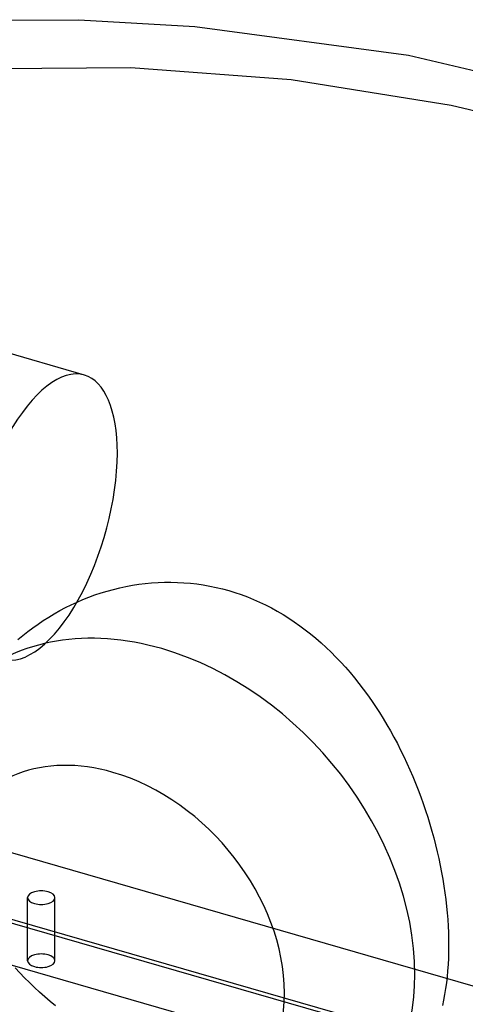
# Model space of a CAD drawing. Header units: millimetres. Extents: x -249 to 249, y -185 to 132.
# Tile 4 of 5: x -89 to 0, y -73 to 123. Entities that reach past the tile are written whole.
import ezdxf

# ---------------------------------------------------------------- set-up
doc = ezdxf.new("R2010")
doc.units = ezdxf.units.MM
doc.layers.add('HIDDEN', color=7, linetype='Continuous')
doc.layers.add('THICK', color=7, linetype='Continuous')

msp = doc.modelspace()

# ---------------------------------------------------------------- linework, layer by layer
at = {"layer": 'HIDDEN'}
for p, q in [((-98.44, 113.38), (-66.43, 113.6)), ((-66.43, 113.6), (-34.6, 111.19)), ((-34.6, 111.19), (-2.81, 106.13)), ((-2.81, 106.13), (24.55, 99.58)), ((-75.68, 52.45), (-128.07, 67.57)), ((-123.06, -33.03), (183.57, -121.55)), ((-142.45, -40.63), (185.95, -135.43)), ((176.57, -133.53), (-118.57, -48.33)), ((-86.95, -64.01), (-86.95, -51.46)), ((-81.55, -64.01), (-81.55, -51.46)), ((169.32, -139.81), (-125.82, -54.61)), ((-88.52, -66.4), (-89.46, -65.41)), ((-87.57, -67.39), (-88.52, -66.4)), ((-86.59, -68.36), (-87.57, -67.39)), ((-85.59, -69.31), (-86.59, -68.36)), ((-84.57, -70.25), (-85.59, -69.31)), ((-83.53, -71.18), (-84.57, -70.25)), ((-82.48, -72.09), (-83.53, -71.18)), ((-81.4, -72.98), (-82.48, -72.09))]:
    msp.add_line(p, q, dxfattribs=at)
for centre, major_axis, ratio, start_param, end_param in [((-83.83, 24.2), (-8.15, -28.25), 0.433013, -3.141591, -0.982794), ((-83.83, 24.2), (-8.15, -28.25), 0.433013, 2.158799, 3.141594), ((-83.83, 24.2), (-8.15, -28.25), 0.433013, 0.000002, 2.158799), ((-60.32, -52.24), (-38.02, 43.9), 0.75, 0.713724, 2.284521), ((-84.25, -51.46), (-2.7, 0), 0.5, -2.094395, 0.000031), ((-84.25, -51.46), (-2.7, 0), 0.5, -3.141561, -2.094395), ((-84.25, -51.46), (-2.7, 0), 0.5, 0.000031, 1.047198), ((-84.25, -51.46), (-2.7, 0), 0.5, 1.047198, 3.141624), ((-84.25, -64.01), (2.7, 0), 0.5, 1.047198, 3.141624), ((-84.25, -64.01), (2.7, 0), 0.5, -3.141561, -2.094395), ((-84.25, -64.01), (2.7, 0), 0.5, -2.094395, 0.000031), ((-84.25, -64.01), (2.7, 0), 0.5, 0.000031, 1.047198)]:
    msp.add_ellipse(centre, major_axis=major_axis, ratio=ratio, start_param=start_param, end_param=end_param, dxfattribs=at)
at = {"layer": 'THICK'}
for p, q in [((-107.98, 122.96), (-76.77, 123.11)), ((-76.77, 123.11), (-53.71, 121.77)), ((-53.71, 121.77), (-11.28, 116.06)), ((-11.28, 116.06), (30.65, 106.17)), ((-71.14, 9.5), (-69.9, 9.84)), ((-69.9, 9.84), (-68.66, 10.14)), ((-68.66, 10.14), (-67.41, 10.41)), ((-67.41, 10.41), (-66.15, 10.64)), ((-66.15, 10.64), (-64.88, 10.84)), ((-64.88, 10.84), (-63.61, 11)), ((-63.61, 11), (-62.33, 11.12)), ((-62.33, 11.12), (-61.04, 11.21)), ((-61.04, 11.21), (-59.76, 11.25)), ((-59.76, 11.25), (-58.47, 11.26)), ((-58.47, 11.26), (-57.19, 11.23)), ((-57.19, 11.23), (-55.9, 11.16)), ((-55.9, 11.16), (-54.62, 11.06)), ((-54.62, 11.06), (-53.33, 10.91)), ((-53.33, 10.91), (-52.05, 10.72)), ((-52.05, 10.72), (-50.78, 10.5)), ((-50.78, 10.5), (-49.51, 10.24)), ((-49.51, 10.24), (-48.25, 9.93)), ((-48.25, 9.93), (-47, 9.59)), ((-75.96, 7.82), (-74.77, 8.29)), ((-74.77, 8.29), (-73.57, 8.73)), ((-73.57, 8.73), (-72.36, 9.13)), ((-72.36, 9.13), (-71.14, 9.5)), ((-47, 9.59), (-45.76, 9.21)), ((-45.76, 9.21), (-44.52, 8.79)), ((-44.52, 8.79), (-43.29, 8.34)), ((-43.29, 8.34), (-42.08, 7.84)), ((-42.08, 7.84), (-40.88, 7.31)), ((-80.56, 5.62), (-79.44, 6.22)), ((-79.44, 6.22), (-78.29, 6.78)), ((-78.29, 6.78), (-77.13, 7.31)), ((-77.13, 7.31), (-75.96, 7.82)), ((-40.88, 7.31), (-39.69, 6.75)), ((-39.69, 6.75), (-38.52, 6.14)), ((-38.52, 6.14), (-37.36, 5.51)), ((-83.84, 3.66), (-82.77, 4.34)), ((-82.77, 4.34), (-81.67, 5)), ((-81.67, 5), (-80.56, 5.62)), ((-37.36, 5.51), (-36.21, 4.83)), ((-36.21, 4.83), (-35.08, 4.13)), ((-35.08, 4.13), (-33.97, 3.39)), ((-86.94, 1.45), (-85.93, 2.22)), ((-85.93, 2.22), (-84.89, 2.95)), ((-84.89, 2.95), (-83.84, 3.66)), ((-33.97, 3.39), (-32.87, 2.61)), ((-32.87, 2.61), (-31.79, 1.81)), ((-88.9, -0.15), (-87.93, 0.66)), ((-87.93, 0.66), (-86.94, 1.45)), ((-31.79, 1.81), (-30.73, 0.98)), ((-30.73, 0.98), (-29.69, 0.11)), ((-29.69, 0.11), (-28.66, -0.78)), ((-28.66, -0.78), (-27.65, -1.7)), ((-27.65, -1.7), (-26.66, -2.65)), ((-26.66, -2.65), (-25.69, -3.62)), ((-25.69, -3.62), (-24.74, -4.62)), ((-24.74, -4.62), (-23.81, -5.65)), ((-23.81, -5.65), (-22.9, -6.7)), ((-22.9, -6.7), (-22, -7.77)), ((-22, -7.77), (-21.13, -8.86)), ((-21.13, -8.86), (-20.28, -9.98)), ((-20.28, -9.98), (-19.45, -11.11)), ((-19.45, -11.11), (-18.63, -12.27)), ((-18.63, -12.27), (-17.84, -13.44)), ((-17.84, -13.44), (-17.06, -14.64)), ((-17.06, -14.64), (-16.31, -15.85)), ((-16.31, -15.85), (-15.58, -17.07)), ((-15.58, -17.07), (-14.86, -18.31)), ((-14.86, -18.31), (-14.17, -19.57)), ((-14.17, -19.57), (-13.5, -20.84)), ((-13.5, -20.84), (-12.84, -22.12)), ((-12.84, -22.12), (-12.21, -23.42)), ((-12.21, -23.42), (-11.6, -24.72)), ((-11.6, -24.72), (-11.01, -26.04)), ((-11.01, -26.04), (-10.44, -27.37)), ((-10.44, -27.37), (-9.89, -28.7)), ((-9.89, -28.7), (-9.37, -30.04)), ((-9.37, -30.04), (-8.86, -31.39)), ((-8.86, -31.39), (-8.38, -32.75)), ((-8.38, -32.75), (-7.91, -34.11)), ((-7.91, -34.11), (-7.47, -35.48)), ((-7.47, -35.48), (-7.05, -36.85)), ((-7.05, -36.85), (-6.65, -38.22)), ((-6.65, -38.22), (-6.27, -39.59)), ((-6.27, -39.59), (-5.92, -40.97)), ((-5.92, -40.97), (-5.58, -42.34)), ((-5.58, -42.34), (-5.27, -43.71)), ((-5.27, -43.71), (-4.98, -45.08)), ((-4.98, -45.08), (-4.72, -46.45)), ((-4.72, -46.45), (-4.47, -47.81)), ((-4.47, -47.81), (-4.25, -49.16)), ((-4.25, -49.16), (-4.05, -50.51)), ((-4.05, -50.51), (-3.88, -51.85)), ((-3.88, -51.85), (-3.73, -53.19)), ((-3.73, -53.19), (-3.6, -54.51)), ((-3.6, -54.51), (-3.49, -55.82)), ((-3.49, -55.82), (-3.41, -57.12)), ((-3.41, -57.12), (-3.35, -58.41)), ((-3.35, -58.41), (-3.32, -59.68)), ((-3.32, -59.68), (-3.31, -60.94)), ((-3.32, -62.23), (-3.36, -63.5)), ((-3.31, -60.94), (-3.32, -62.23)), ((-3.36, -63.5), (-3.42, -64.75)), ((-3.51, -65.99), (-3.62, -67.2)), ((-3.42, -64.75), (-3.51, -65.99)), ((-3.76, -68.39), (-3.92, -69.55)), ((-3.62, -67.2), (-3.76, -68.39)), ((-3.92, -69.55), (-4.11, -70.7)), ((-4.32, -71.82), (-4.56, -72.91)), ((-4.11, -70.7), (-4.32, -71.82))]:
    msp.add_line(p, q, dxfattribs=at)
for centre, major_axis, start_param, end_param in [((-60.32, -52.24), (-38.02, 43.9), -0.857072, 0), ((-60.32, -52.24), (-38.02, 43.9), -2.427868, -0.857072), ((-70, -60.62), (-25.76, 29.74), -0.857072, 0.319058), ((-70, -60.62), (-25.76, 29.74), 2.284521, 5.426113), ((-70, -60.62), (-25.76, 29.74), 1.108391, 2.284521), ((-60.32, -52.24), (-38.02, 43.9), -3.141593, -2.427868)]:
    msp.add_ellipse(centre, major_axis=major_axis, ratio=0.75, start_param=start_param, end_param=end_param, dxfattribs=at)

doc.saveas('drawing.dxf')
